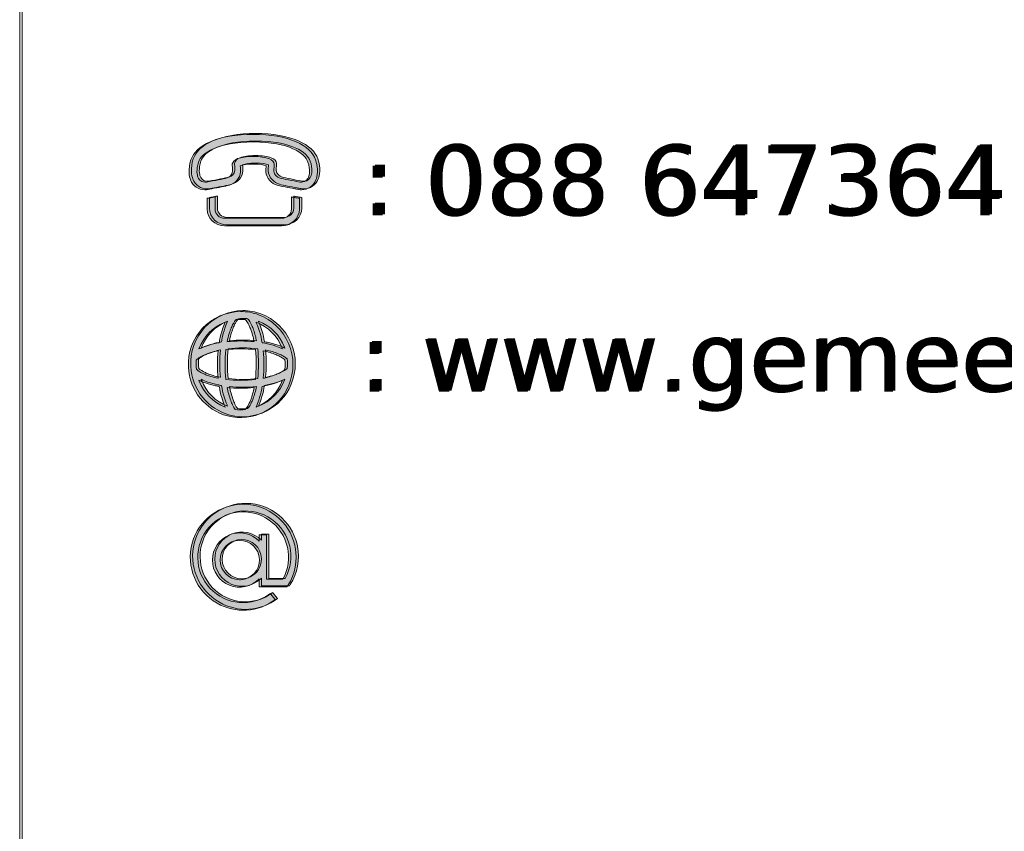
# Model space of a CAD drawing. Header units: inches. Extents: x 15 to 546804, y -66 to 267312.
# Tile 171 of 256: x 504000 to 511233, y 5974 to 11936. Entities that reach past the tile are written whole.
import ezdxf

# ---------------------------------------------------------------- set-up
doc = ezdxf.new("R2010")
doc.units = ezdxf.units.IN
doc.header["$MEASUREMENT"] = 0
doc.layers.add('G01', color=7, linetype='Continuous')
doc.layers.add('HVA - Contour lijnen', color=7, linetype='Continuous', lineweight=9)
doc.layers.add('Level 63', color=7, linetype='Continuous', lineweight=0)
doc.styles.add('OBL', font='verdana.ttf')

msp = doc.modelspace()

# ---------------------------------------------------------------- hatches: boundary and pattern name
at = {"layer": 'Level 63', "linetype": 'Continuous', "lineweight": 0, "true_color": 0x3fae29}
h = msp.add_hatch(color=95, dxfattribs=at)
edge = h.paths.add_edge_path()
edge.add_spline(control_points=[(506173.5, 10906.9), (506156.4, 10958.7), (506106, 11005.4), (506031.5, 11038.3), (505949.2, 11074.7), (505843, 11093.2), (505715.7, 11093.2), (505588.4, 11093.2), (505482.2, 11074.7), (505399.9, 11038.3), (505325.4, 11005.4), (505275, 10958.7), (505257.9, 10906.9), (505235.3, 10838.2), (505245.2, 10781.8), (505254.7, 10759.3), (505274, 10713.6), (505313.5, 10686.4), (505360.3, 10686.4), (505368, 10686.4), (505375.9, 10687.2), (505383.7, 10688.7), (505392.7, 10690.3), (505401.6, 10692), (505410.4, 10693.6), (505460.4, 10702.9), (505507.7, 10711.7), (505540.3, 10720.5), (505577.8, 10730.5), (505619.4, 10768.5), (505622.6, 10818.9), (505623.7, 10836.4), (505621.8, 10849.6), (505620.3, 10859.2), (505620.2, 10860.3), (505620, 10861.5), (505619.9, 10862.6)], knot_values=[0, 0, 0, 0, 0.083333, 0.083333, 0.083333, 0.166667, 0.166667, 0.166667, 0.25, 0.25, 0.25, 0.333333, 0.333333, 0.333333, 0.416667, 0.416667, 0.416667, 0.5, 0.5, 0.5, 0.583333, 0.583333, 0.583333, 0.666667, 0.666667, 0.666667, 0.75, 0.75, 0.75, 0.833333, 0.833333, 0.833333, 0.916667, 0.916667, 0.916667, 1, 1, 1, 1], degree=3, periodic=0)
edge.add_spline(control_points=[(505619.9, 10862.6), (505620.1, 10862.7), (505620.3, 10862.8), (505620.6, 10862.9), (505643.3, 10870.6), (505666.1, 10875.2), (505715.7, 10875.6), (505765.3, 10875.2), (505788.2, 10870.6), (505810.8, 10862.9), (505811.1, 10862.8), (505811.3, 10862.7), (505811.6, 10862.6)], knot_values=[0, 0, 0, 0, 0.25, 0.25, 0.25, 0.5, 0.5, 0.5, 0.75, 0.75, 0.75, 1, 1, 1, 1], degree=3, periodic=0)
edge.add_spline(control_points=[(505811.6, 10862.6), (505811.4, 10861.5), (505811.2, 10860.3), (505811.1, 10859.2), (505809.7, 10849.6), (505807.7, 10836.4), (505808.8, 10819), (505812, 10768.5), (505853.6, 10730.6), (505891.2, 10720.4), (505923.8, 10711.7), (505971.2, 10702.9), (506021.3, 10693.6), (506030, 10692), (506038.8, 10690.3), (506047.7, 10688.7), (506055.5, 10687.2), (506063.4, 10686.4), (506071.1, 10686.4), (506118, 10686.4), (506157.5, 10713.7), (506176.7, 10759.3), (506186.2, 10781.8), (506196.2, 10838.2), (506173.5, 10906.9)], knot_values=[0, 0, 0, 0, 0.125, 0.125, 0.125, 0.25, 0.25, 0.25, 0.375, 0.375, 0.375, 0.5, 0.5, 0.5, 0.625, 0.625, 0.625, 0.75, 0.75, 0.75, 0.875, 0.875, 0.875, 1, 1, 1, 1], degree=3, periodic=0)
edge = h.paths.add_edge_path(flags=16)
edge.add_spline(control_points=[(506122.6, 10779.8), (506118.3, 10769.8), (506104.2, 10741.8), (506071.1, 10741.8), (506067.3, 10741.8), (506063.3, 10742.2), (506059, 10743), (505999.4, 10754.1), (505942.7, 10764.1), (505907.1, 10773.7), (505895, 10776.9), (505868.8, 10793.8), (505867, 10822.3), (505865.5, 10846.8), (505872.9, 10860.2), (505869.4, 10875.9), (505866.9, 10886.7), (505856.6, 10906.1), (505830.5, 10915), (505799.4, 10925.6), (505769.8, 10930.5), (505715.7, 10930.9), (505661.7, 10930.5), (505632.1, 10925.6), (505600.9, 10915), (505574.8, 10906.1), (505564.5, 10886.6), (505562, 10875.9), (505558.5, 10860.2), (505565.9, 10846.8), (505564.4, 10822.3), (505562.6, 10793.8), (505536.4, 10776.9), (505524.4, 10773.7), (505488.7, 10764.1), (505432.1, 10754.1), (505372.5, 10743), (505368.2, 10742.2), (505364.1, 10741.8), (505360.3, 10741.8), (505327.3, 10741.8), (505313.1, 10769.8), (505308.9, 10779.8), (505304.1, 10791), (505295, 10834), (505313.6, 10890.3), (505334.7, 10954.6), (505454.3, 11037.9), (505715.7, 11037.9), (505977.1, 11037.9), (506096.7, 10954.6), (506117.9, 10890.3), (506136.4, 10834), (506127.3, 10791), (506122.6, 10779.8)], knot_values=[0, 0, 0, 0, 0.055556, 0.055556, 0.055556, 0.111111, 0.111111, 0.111111, 0.166667, 0.166667, 0.166667, 0.222222, 0.222222, 0.222222, 0.277778, 0.277778, 0.277778, 0.333333, 0.333333, 0.333333, 0.388889, 0.388889, 0.388889, 0.444444, 0.444444, 0.444444, 0.5, 0.5, 0.5, 0.555556, 0.555556, 0.555556, 0.611111, 0.611111, 0.611111, 0.666667, 0.666667, 0.666667, 0.722222, 0.722222, 0.722222, 0.777778, 0.777778, 0.777778, 0.833333, 0.833333, 0.833333, 0.888889, 0.888889, 0.888889, 0.944444, 0.944444, 0.944444, 1, 1, 1, 1], degree=3, periodic=0)
h = msp.add_hatch(color=95, dxfattribs=at)
edge = h.paths.add_edge_path()
edge.add_spline(control_points=[(506190.6, 10913.6), (506173.5, 10965.4), (506123.1, 11012.1), (506048.6, 11045), (505966.4, 11081.4), (505860.1, 11099.9), (505732.8, 11099.9), (505605.5, 11099.9), (505499.3, 11081.4), (505417, 11045), (505342.5, 11012.1), (505292.1, 10965.4), (505275, 10913.6), (505252.4, 10844.9), (505262.3, 10788.5), (505271.8, 10766), (505291.1, 10720.3), (505330.6, 10693.1), (505377.4, 10693.1), (505385.1, 10693.1), (505393, 10693.9), (505400.9, 10695.4), (505409.8, 10697), (505418.7, 10698.7), (505427.5, 10700.3), (505477.5, 10709.6), (505524.8, 10718.4), (505557.4, 10727.2), (505594.9, 10737.2), (505636.5, 10775.2), (505639.7, 10825.6), (505640.8, 10843.1), (505638.9, 10856.3), (505637.5, 10865.9), (505637.3, 10867), (505637.1, 10868.2), (505637, 10869.3)], knot_values=[0, 0, 0, 0, 0.083333, 0.083333, 0.083333, 0.166667, 0.166667, 0.166667, 0.25, 0.25, 0.25, 0.333333, 0.333333, 0.333333, 0.416667, 0.416667, 0.416667, 0.5, 0.5, 0.5, 0.583333, 0.583333, 0.583333, 0.666667, 0.666667, 0.666667, 0.75, 0.75, 0.75, 0.833333, 0.833333, 0.833333, 0.916667, 0.916667, 0.916667, 1, 1, 1, 1], degree=3, periodic=0)
edge.add_spline(control_points=[(505637, 10869.3), (505637.2, 10869.4), (505637.5, 10869.5), (505637.7, 10869.6), (505660.4, 10877.3), (505683.2, 10881.9), (505732.8, 10882.3), (505782.4, 10881.9), (505805.3, 10877.3), (505827.9, 10869.6), (505828.2, 10869.5), (505828.5, 10869.4), (505828.7, 10869.3)], knot_values=[0, 0, 0, 0, 0.25, 0.25, 0.25, 0.5, 0.5, 0.5, 0.75, 0.75, 0.75, 1, 1, 1, 1], degree=3, periodic=0)
edge.add_spline(control_points=[(505828.7, 10869.3), (505828.5, 10868.2), (505828.3, 10867), (505828.2, 10865.9), (505826.8, 10856.3), (505824.9, 10843.1), (505825.9, 10825.7), (505829.1, 10775.2), (505870.7, 10737.3), (505908.3, 10727.1), (505940.9, 10718.4), (505988.3, 10709.6), (506038.4, 10700.3), (506047.1, 10698.7), (506055.9, 10697), (506064.8, 10695.4), (506072.7, 10693.9), (506080.5, 10693.1), (506088.2, 10693.1), (506135.1, 10693.1), (506174.6, 10720.4), (506193.8, 10766), (506203.3, 10788.5), (506213.3, 10844.9), (506190.6, 10913.6)], knot_values=[0, 0, 0, 0, 0.125, 0.125, 0.125, 0.25, 0.25, 0.25, 0.375, 0.375, 0.375, 0.5, 0.5, 0.5, 0.625, 0.625, 0.625, 0.75, 0.75, 0.75, 0.875, 0.875, 0.875, 1, 1, 1, 1], degree=3, periodic=0)
edge = h.paths.add_edge_path(flags=16)
edge.add_spline(control_points=[(506139.7, 10786.5), (506135.5, 10776.5), (506121.3, 10748.5), (506088.2, 10748.5), (506084.4, 10748.5), (506080.4, 10748.9), (506076.1, 10749.7), (506016.5, 10760.8), (505959.8, 10770.8), (505924.2, 10780.4), (505912.1, 10783.6), (505885.9, 10800.5), (505884.1, 10829), (505882.6, 10853.5), (505890, 10866.9), (505886.5, 10882.6), (505884.1, 10893.4), (505873.7, 10912.8), (505847.6, 10921.7), (505816.5, 10932.3), (505786.9, 10937.2), (505732.8, 10937.6), (505678.8, 10937.2), (505649.2, 10932.3), (505618, 10921.7), (505591.9, 10912.8), (505581.6, 10893.3), (505579.1, 10882.6), (505575.6, 10866.9), (505583, 10853.5), (505581.5, 10829), (505579.7, 10800.5), (505553.6, 10783.6), (505541.5, 10780.4), (505505.8, 10770.8), (505449.2, 10760.8), (505389.6, 10749.7), (505385.3, 10748.9), (505381.2, 10748.5), (505377.4, 10748.5), (505344.4, 10748.5), (505330.2, 10776.5), (505326, 10786.5), (505321.3, 10797.7), (505312.1, 10840.7), (505330.7, 10897), (505351.9, 10961.3), (505471.4, 11044.6), (505732.8, 11044.6), (505994.2, 11044.6), (506113.8, 10961.3), (506135, 10897), (506153.5, 10840.7), (506144.4, 10797.7), (506139.7, 10786.5)], knot_values=[0, 0, 0, 0, 0.055556, 0.055556, 0.055556, 0.111111, 0.111111, 0.111111, 0.166667, 0.166667, 0.166667, 0.222222, 0.222222, 0.222222, 0.277778, 0.277778, 0.277778, 0.333333, 0.333333, 0.333333, 0.388889, 0.388889, 0.388889, 0.444444, 0.444444, 0.444444, 0.5, 0.5, 0.5, 0.555556, 0.555556, 0.555556, 0.611111, 0.611111, 0.611111, 0.666667, 0.666667, 0.666667, 0.722222, 0.722222, 0.722222, 0.777778, 0.777778, 0.777778, 0.833333, 0.833333, 0.833333, 0.888889, 0.888889, 0.888889, 0.944444, 0.944444, 0.944444, 1, 1, 1, 1], degree=3, periodic=0)
h = msp.add_hatch(color=95, dxfattribs=at)
edge = h.paths.add_edge_path()
edge.add_spline(control_points=[(506008.5, 10631.5), (506004.4, 10632.3), (506000.3, 10633), (505996.3, 10633.8)], knot_values=[0, 0, 0, 0, 1, 1, 1, 1], degree=3, periodic=0)
edge.add_line((505996.3, 10633.8), (505996.3, 10544))
edge.add_spline(control_points=[(505996.3, 10544), (505996.3, 10507.2), (505964.7, 10477.3), (505925.9, 10477.3)], knot_values=[0, 0, 0, 0, 1, 1, 1, 1], degree=3, periodic=0)
edge.add_line((505925.9, 10477.3), (505505.5, 10477.3))
edge.add_spline(control_points=[(505505.5, 10477.3), (505466.7, 10477.3), (505435.1, 10507.2), (505435.1, 10544)], knot_values=[0, 0, 0, 0, 1, 1, 1, 1], degree=3, periodic=0)
edge.add_line((505435.1, 10544), (505435.1, 10633.8))
edge.add_spline(control_points=[(505435.1, 10633.8), (505431.2, 10633), (505427.2, 10632.3), (505423.2, 10631.6), (505414.4, 10629.9), (505405.6, 10628.3), (505396.6, 10626.6), (505390, 10625.4), (505383.4, 10624.6), (505376.8, 10624)], knot_values=[0, 0, 0, 0, 0.333333, 0.333333, 0.333333, 0.666667, 0.666667, 0.666667, 1, 1, 1, 1], degree=3, periodic=0)
edge.add_line((505376.8, 10624), (505376.8, 10544))
edge.add_spline(control_points=[(505376.8, 10544), (505376.8, 10476.7), (505434.6, 10421.9), (505505.5, 10421.9)], knot_values=[0, 0, 0, 0, 1, 1, 1, 1], degree=3, periodic=0)
edge.add_line((505505.5, 10421.9), (505925.9, 10421.9))
edge.add_spline(control_points=[(505925.9, 10421.9), (505996.9, 10421.9), (506054.6, 10476.7), (506054.6, 10544)], knot_values=[0, 0, 0, 0, 1, 1, 1, 1], degree=3, periodic=0)
edge.add_line((506054.6, 10544), (506054.6, 10624))
edge.add_spline(control_points=[(506054.6, 10624), (506048, 10624.6), (506041.4, 10625.4), (506034.8, 10626.6), (506025.9, 10628.3), (506017.1, 10629.9), (506008.5, 10631.5)], knot_values=[0, 0, 0, 0, 0.5, 0.5, 0.5, 1, 1, 1, 1], degree=3, periodic=0)
h = msp.add_hatch(color=95, dxfattribs=at)
edge = h.paths.add_edge_path()
edge.add_spline(control_points=[(506025.6, 10638.2), (506021.5, 10639), (506017.4, 10639.7), (506013.4, 10640.5)], knot_values=[0, 0, 0, 0, 1, 1, 1, 1], degree=3, periodic=0)
edge.add_line((506013.4, 10640.5), (506013.4, 10550.7))
edge.add_spline(control_points=[(506013.4, 10550.7), (506013.4, 10513.9), (505981.8, 10484), (505943, 10484)], knot_values=[0, 0, 0, 0, 1, 1, 1, 1], degree=3, periodic=0)
edge.add_line((505943, 10484), (505522.6, 10484))
edge.add_spline(control_points=[(505522.6, 10484), (505483.8, 10484), (505452.3, 10513.9), (505452.3, 10550.7)], knot_values=[0, 0, 0, 0, 1, 1, 1, 1], degree=3, periodic=0)
edge.add_line((505452.3, 10550.7), (505452.3, 10640.5))
edge.add_spline(control_points=[(505452.3, 10640.5), (505448.3, 10639.7), (505444.3, 10639), (505440.3, 10638.3), (505431.5, 10636.6), (505422.7, 10635), (505413.7, 10633.3), (505407.2, 10632.1), (505400.5, 10631.3), (505393.9, 10630.7)], knot_values=[0, 0, 0, 0, 0.333333, 0.333333, 0.333333, 0.666667, 0.666667, 0.666667, 1, 1, 1, 1], degree=3, periodic=0)
edge.add_line((505393.9, 10630.7), (505393.9, 10550.7))
edge.add_spline(control_points=[(505393.9, 10550.7), (505393.9, 10483.4), (505451.7, 10428.6), (505522.6, 10428.6)], knot_values=[0, 0, 0, 0, 1, 1, 1, 1], degree=3, periodic=0)
edge.add_line((505522.6, 10428.6), (505943, 10428.6))
edge.add_spline(control_points=[(505943, 10428.6), (506014, 10428.6), (506071.7, 10483.4), (506071.7, 10550.7)], knot_values=[0, 0, 0, 0, 1, 1, 1, 1], degree=3, periodic=0)
edge.add_line((506071.7, 10550.7), (506071.7, 10630.7))
edge.add_spline(control_points=[(506071.7, 10630.7), (506065.1, 10631.3), (506058.5, 10632.1), (506051.9, 10633.3), (506043.1, 10635), (506034.3, 10636.6), (506025.6, 10638.2)], knot_values=[0, 0, 0, 0, 0.5, 0.5, 0.5, 1, 1, 1, 1], degree=3, periodic=0)
h = msp.add_hatch(color=95, dxfattribs=at)
h.paths.add_polyline_path([(505623.2, 9792.1, 0.428503), (505239.7, 9382.5, 0.326037), (505527.4, 9025.1, 0.374872), (505977, 9251, 0.424243), (505755.2, 9768.5, 0.089641)])
h.paths.add_polyline_path([(505515.3, 9512.1, -0.058065), (505731.3, 9512.1, -0.056827), (505731.2, 9292.9, -0.058596), (505515.3, 9292.9, -0.057096)], flags=16)
h.paths.add_polyline_path([(505789.2, 9503, -0.02174), (505839.8, 9490.6, -0.025163), (505882.7, 9475.8, -0.024681), (505911.1, 9462.6, -0.022228), (505928.8, 9452.2, -0.027474), (505943.4, 9441.6, -0.027364), (505948.9, 9436.8, -0.051157), (505948.9, 9368.1, -0.03215), (505935.7, 9357.5, -0.025257), (505919.4, 9347, -0.02072), (505899.9, 9336.8, -0.022716), (505869.3, 9324.1, -0.02419), (505823.8, 9309.9, -0.01396), (505789.2, 9302, -0.589591), (505789.1, 9302.2, 0.049716)], flags=16)
h.paths.add_polyline_path([(505297.7, 9367.6, -0.051831), (505297.6, 9436.8, -0.018612), (505298.4, 9437.6, -0.016298), (505304.5, 9442.8, -0.021811), (505315.9, 9451.1, -0.018366), (505329.2, 9459.2, -0.023446), (505352.6, 9470.9, -0.019675), (505380, 9482, -0.017195), (505411.4, 9492, -0.020196), (505457.4, 9503, 0.049653), (505457.3, 9302.2, -0.158976), (505456.4, 9302.3, -0.022238), (505403.7, 9315.4, -0.016855), (505373.3, 9325.7, -0.019377), (505346.8, 9336.8, -0.02332), (505324.3, 9348.6, -0.029686), (505306.2, 9360.7)], flags=16)
h.paths.add_polyline_path([(505736, 9090.6, 0.03117), (505756.3, 9141, 0.03282), (505777.6, 9223.2, 0.006), (505781.1, 9242.2), (505781.4, 9242.3, 0.030461), (505862.5, 9261.5, 0.0332), (505920.9, 9283.4, 0.007499), (505930.6, 9288), (505930.5, 9287.8, -0.218668)], flags=16)
h.paths.add_polyline_path([(505316, 9287.9, 0.032529), (505365.6, 9267.2, 0.031474), (505438.6, 9247.2, 0.008965), (505465.3, 9242.1, -0.192668), (505465.4, 9241.8, 0.030063), (505484.2, 9159.7, 0.032695), (505505.8, 9100.4, 0.007349), (505510.4, 9090.7, -0.09779), (505510.1, 9090.8, -0.213382), (505318.4, 9281.5)], flags=16)
h.paths.add_polyline_path([(505582, 9073, -0.021559), (505574, 9086, -0.020087), (505563.7, 9106, -0.020897), (505550.6, 9137.8, -0.022102), (505535.6, 9184.9, -0.01828), (505524.3, 9234, -0.945534), (505524.4, 9234, 0.050779), (505722.2, 9234.1, -0.032726), (505722.1, 9233.6, -0.018323), (505711.4, 9187.6, -0.022374), (505698, 9145.9, -0.019525), (505686.9, 9119.4, -0.023605), (505675.1, 9097.1, -0.053502), (505657.2, 9072.1, -0.059267)], flags=16)
h.paths.add_polyline_path([(505930.6, 9516.9, 0.031936), (505880.9, 9537.5, 0.033704), (505799.9, 9559.2, 0.006153), (505781.2, 9562.7, -0.191977), (505781.1, 9563.1, 0.029609), (505762.2, 9645.2, 0.032268), (505740.6, 9704.6, 0.007301), (505736, 9714.3, -0.097743), (505736.3, 9714.2, -0.213483), (505928.2, 9523.3)], flags=16)
h.paths.add_polyline_path([(505510.5, 9714.4, 0.031032), (505490.3, 9663.9, 0.032754), (505468.9, 9581.7, 0.005999), (505465.4, 9562.8, -0.196012), (505465.1, 9562.7, 0.030569), (505384, 9543.5, 0.033193), (505325.6, 9521.6, 0.007475), (505316, 9517, -0.09527), (505316, 9517.2, -0.213269), (505504.2, 9711.9)], flags=16)
h.paths.add_polyline_path([(505657.2, 9732.9, -0.031928), (505667.7, 9719.5, -0.024901), (505678, 9703, -0.020327), (505688, 9683.2, -0.022198), (505700.5, 9652.1, -0.023577), (505714.5, 9605.9, -0.01361), (505722.3, 9570.8, 0.050852), (505524.3, 9570.9, -0.025579), (505539.3, 9631.5, -0.025101), (505554.3, 9673.4, -0.025232), (505567.4, 9700.9, -0.023321), (505577.7, 9717.9, -0.034784), (505589.2, 9732.8, -0.04821), (505650.9, 9733.5)], flags=16)
h = msp.add_hatch(color=95, dxfattribs=at)
h.paths.add_polyline_path([(505640.4, 9798.8, 0.428503), (505256.8, 9389.2, 0.326037), (505544.5, 9031.8, 0.374872), (505994.2, 9257.7, 0.424243), (505772.3, 9775.2, 0.089641)])
h.paths.add_polyline_path([(505532.4, 9518.8, -0.058065), (505748.4, 9518.8, -0.056827), (505748.4, 9299.6, -0.058596), (505532.4, 9299.6, -0.057096)], flags=16)
h.paths.add_polyline_path([(505806.3, 9509.7, -0.02174), (505856.9, 9497.3, -0.025163), (505899.8, 9482.5, -0.024681), (505928.2, 9469.3, -0.022228), (505945.9, 9458.9, -0.027474), (505960.5, 9448.3, -0.027364), (505966, 9443.5, -0.051157), (505966, 9374.8, -0.03215), (505952.8, 9364.2, -0.025257), (505936.5, 9353.7, -0.02072), (505917, 9343.5, -0.022716), (505886.4, 9330.8, -0.02419), (505840.9, 9316.6, -0.01396), (505806.3, 9308.7, -0.589591), (505806.3, 9308.9, 0.049716)], flags=16)
h.paths.add_polyline_path([(505314.8, 9374.3, -0.051831), (505314.7, 9443.5, -0.018612), (505315.5, 9444.3, -0.016298), (505321.6, 9449.5, -0.021811), (505333, 9457.8, -0.018366), (505346.3, 9465.9, -0.023446), (505369.7, 9477.6, -0.019675), (505397.1, 9488.7, -0.017195), (505428.6, 9498.7, -0.020196), (505474.5, 9509.7, 0.049653), (505474.4, 9308.9, -0.158976), (505473.5, 9309, -0.022238), (505420.9, 9322.1, -0.016855), (505390.4, 9332.4, -0.019377), (505363.9, 9343.5, -0.02332), (505341.5, 9355.3, -0.029686), (505323.3, 9367.4)], flags=16)
h.paths.add_polyline_path([(505753.1, 9097.3, 0.03117), (505773.4, 9147.7, 0.03282), (505794.7, 9229.9, 0.006), (505798.2, 9248.9), (505798.6, 9249, 0.030461), (505879.6, 9268.2, 0.0332), (505938.1, 9290.1, 0.007499), (505947.7, 9294.7), (505947.6, 9294.5, -0.218668)], flags=16)
h.paths.add_polyline_path([(505333.1, 9294.6, 0.032529), (505382.7, 9273.9, 0.031474), (505455.7, 9253.9, 0.008965), (505482.4, 9248.8, -0.192668), (505482.5, 9248.5, 0.030063), (505501.3, 9166.4, 0.032695), (505523, 9107.1, 0.007349), (505527.5, 9097.4, -0.09779), (505527.2, 9097.5, -0.213382), (505335.5, 9288.2)], flags=16)
h.paths.add_polyline_path([(505599.1, 9079.8, -0.021559), (505591.1, 9092.7, -0.020087), (505580.8, 9112.7, -0.020897), (505567.7, 9144.5, -0.022102), (505552.8, 9191.6, -0.01828), (505541.4, 9240.7, -0.945534), (505541.5, 9240.7, 0.050779), (505739.3, 9240.8, -0.032726), (505739.2, 9240.3, -0.018323), (505728.5, 9194.3, -0.022374), (505715.1, 9152.6, -0.019525), (505704, 9126.1, -0.023605), (505692.2, 9103.8, -0.053502), (505674.3, 9078.8, -0.059267)], flags=16)
h.paths.add_polyline_path([(505947.7, 9523.7, 0.031936), (505898, 9544.2, 0.033704), (505817, 9565.9, 0.006153), (505798.3, 9569.4, -0.191977), (505798.2, 9569.8, 0.029609), (505779.3, 9651.9, 0.032268), (505757.7, 9711.3, 0.007301), (505753.2, 9721, -0.097743), (505753.4, 9720.9, -0.213483), (505945.3, 9530)], flags=16)
h.paths.add_polyline_path([(505527.6, 9721.1, 0.031032), (505507.4, 9670.6, 0.032754), (505486, 9588.4, 0.005999), (505482.6, 9569.5, -0.196012), (505482.2, 9569.4, 0.030569), (505401.1, 9550.2, 0.033193), (505342.7, 9528.3, 0.007475), (505333.1, 9523.7, -0.09527), (505333.1, 9523.9, -0.213269), (505521.3, 9718.6)], flags=16)
h.paths.add_polyline_path([(505674.3, 9739.6, -0.031928), (505684.8, 9726.2, -0.024901), (505695.1, 9709.7, -0.020327), (505705.1, 9689.9, -0.022198), (505717.7, 9658.8, -0.023577), (505731.6, 9612.6, -0.01361), (505739.4, 9577.5, 0.050852), (505541.4, 9577.6, -0.025579), (505556.4, 9638.2, -0.025101), (505571.4, 9680.1, -0.025232), (505584.5, 9707.6, -0.023321), (505594.8, 9724.6, -0.034784), (505606.3, 9739.5, -0.04821), (505668, 9740.2)], flags=16)
h = msp.add_hatch(color=95, dxfattribs=at)
edge = h.paths.add_edge_path()
edge.add_spline(control_points=[(506037.4, 8083.3), (506013.7, 8184.6), (505952.2, 8270.5), (505864.2, 8325.3), (505776.1, 8380.1), (505672.1, 8397.2), (505571.2, 8373.4), (505470.3, 8349.7), (505384.8, 8287.9), (505330.2, 8199.5), (505275.6, 8111.1), (505258.6, 8006.7), (505282.2, 7905.4), (505305.9, 7804.2), (505367.4, 7718.3), (505455.5, 7663.5), (505518.8, 7624.1), (505589.6, 7604.5), (505660.2, 7604.5), (505742.2, 7604.5), (505823.8, 7630.9), (505893.1, 7683.2)], knot_values=[0, 0, 0, 0, 0.142857, 0.142857, 0.142857, 0.285714, 0.285714, 0.285714, 0.428571, 0.428571, 0.428571, 0.571429, 0.571429, 0.571429, 0.714286, 0.714286, 0.714286, 0.857143, 0.857143, 0.857143, 1, 1, 1, 1], degree=3, periodic=0)
edge.add_line((505893.1, 7683.2), (505859.6, 7727.8))
edge.add_spline(control_points=[(505859.6, 7727.8), (505749.3, 7644.5), (505602.1, 7637.8), (505484.8, 7710.9), (505409.3, 7757.9), (505356.6, 7831.5), (505336.3, 7918.2), (505316.1, 8004.9), (505330.6, 8094.4), (505377.4, 8170.1), (505424.2, 8245.9), (505497.5, 8298.7), (505583.9, 8319.1), (505670.3, 8339.4), (505759.5, 8324.8), (505834.9, 8277.8), (505910.3, 8230.9), (505963, 8157.3), (505983.3, 8070.6), (506002.4, 7988.9), (505990.6, 7904.7), (505950, 7831.9)], knot_values=[0, 0, 0, 0, 0.142857, 0.142857, 0.142857, 0.285714, 0.285714, 0.285714, 0.428571, 0.428571, 0.428571, 0.571429, 0.571429, 0.571429, 0.714286, 0.714286, 0.714286, 0.857143, 0.857143, 0.857143, 1, 1, 1, 1], degree=3, periodic=0)
edge.add_line((505950, 7831.9), (505831.4, 7831.9))
edge.add_line((505831.4, 7831.9), (505831.4, 8157.6))
edge.add_line((505831.4, 8157.6), (505775.8, 8157.6))
edge.add_line((505775.8, 8157.6), (505775.8, 8111.5))
edge.add_spline(control_points=[(505775.8, 8111.5), (505739.5, 8149.4), (505688.5, 8173.2), (505632, 8173.2), (505522.1, 8173.2), (505432.7, 8083.4), (505432.7, 7973.1), (505432.7, 7862.7), (505522.1, 7773), (505632, 7773), (505688.5, 7773), (505739.5, 7796.7), (505775.8, 7834.7)], knot_values=[0, 0, 0, 0, 0.25, 0.25, 0.25, 0.5, 0.5, 0.5, 0.75, 0.75, 0.75, 1, 1, 1, 1], degree=3, periodic=0)
edge.add_line((505775.8, 7834.7), (505775.8, 7776.1))
edge.add_line((505775.8, 7776.1), (505981.3, 7776.1))
edge.add_line((505981.3, 7776.1), (505989.5, 7789.3))
edge.add_spline(control_points=[(505989.5, 7789.3), (506044, 7877.7), (506061.1, 7982.1), (506037.4, 8083.3)], knot_values=[0, 0, 0, 0, 1, 1, 1, 1], degree=3, periodic=0)
edge = h.paths.add_edge_path(flags=16)
edge.add_spline(control_points=[(505632, 7828.8), (505552.8, 7828.8), (505488.3, 7893.5), (505488.3, 7973.1), (505488.3, 8052.6), (505552.8, 8117.4), (505632, 8117.4), (505711.3, 8117.4), (505775.8, 8052.6), (505775.8, 7973.1), (505775.8, 7893.5), (505711.3, 7828.8), (505632, 7828.8)], knot_values=[0, 0, 0, 0, 0.25, 0.25, 0.25, 0.5, 0.5, 0.5, 0.75, 0.75, 0.75, 1, 1, 1, 1], degree=3, periodic=0)
h = msp.add_hatch(color=95, dxfattribs=at)
edge = h.paths.add_edge_path()
edge.add_spline(control_points=[(506020.3, 8076.6), (505996.6, 8177.9), (505935.1, 8263.8), (505847.1, 8318.6), (505759, 8373.4), (505655, 8390.5), (505554.1, 8366.7), (505453.2, 8343), (505367.6, 8281.2), (505313.1, 8192.8), (505258.5, 8104.4), (505241.4, 8000), (505265.1, 7898.7), (505288.8, 7797.5), (505350.3, 7711.6), (505438.4, 7656.8), (505501.7, 7617.3), (505572.5, 7597.8), (505643.1, 7597.8), (505725.1, 7597.8), (505806.7, 7624.2), (505876, 7676.5)], knot_values=[0, 0, 0, 0, 0.142857, 0.142857, 0.142857, 0.285714, 0.285714, 0.285714, 0.428571, 0.428571, 0.428571, 0.571429, 0.571429, 0.571429, 0.714286, 0.714286, 0.714286, 0.857143, 0.857143, 0.857143, 1, 1, 1, 1], degree=3, periodic=0)
edge.add_line((505876, 7676.5), (505842.5, 7721.1))
edge.add_spline(control_points=[(505842.5, 7721.1), (505732.2, 7637.8), (505585, 7631.1), (505467.7, 7704.2), (505392.2, 7751.2), (505339.5, 7824.8), (505319.2, 7911.5), (505298.9, 7998.2), (505313.5, 8087.7), (505360.3, 8163.4), (505407.1, 8239.1), (505480.4, 8292), (505566.8, 8312.4), (505653.2, 8332.7), (505742.3, 8318.1), (505817.8, 8271.1), (505893.2, 8224.2), (505945.9, 8150.6), (505966.2, 8063.9), (505985.3, 7982.2), (505973.4, 7898), (505932.9, 7825.2)], knot_values=[0, 0, 0, 0, 0.142857, 0.142857, 0.142857, 0.285714, 0.285714, 0.285714, 0.428571, 0.428571, 0.428571, 0.571429, 0.571429, 0.571429, 0.714286, 0.714286, 0.714286, 0.857143, 0.857143, 0.857143, 1, 1, 1, 1], degree=3, periodic=0)
edge.add_line((505932.9, 7825.2), (505814.2, 7825.2))
edge.add_line((505814.2, 7825.2), (505814.2, 8150.9))
edge.add_line((505814.2, 8150.9), (505758.7, 8150.9))
edge.add_line((505758.7, 8150.9), (505758.7, 8104.8))
edge.add_spline(control_points=[(505758.7, 8104.8), (505722.4, 8142.7), (505671.4, 8166.5), (505614.9, 8166.5), (505505, 8166.5), (505415.6, 8076.7), (505415.6, 7966.4), (505415.6, 7856), (505505, 7766.3), (505614.9, 7766.3), (505671.4, 7766.3), (505722.4, 7790), (505758.7, 7828)], knot_values=[0, 0, 0, 0, 0.25, 0.25, 0.25, 0.5, 0.5, 0.5, 0.75, 0.75, 0.75, 1, 1, 1, 1], degree=3, periodic=0)
edge.add_line((505758.7, 7828), (505758.7, 7769.4))
edge.add_line((505758.7, 7769.4), (505964.2, 7769.4))
edge.add_line((505964.2, 7769.4), (505972.4, 7782.6))
edge.add_spline(control_points=[(505972.4, 7782.6), (506026.9, 7871), (506044, 7975.4), (506020.3, 8076.6)], knot_values=[0, 0, 0, 0, 1, 1, 1, 1], degree=3, periodic=0)
edge = h.paths.add_edge_path(flags=16)
edge.add_spline(control_points=[(505614.9, 7822.1), (505535.7, 7822.1), (505471.2, 7886.8), (505471.2, 7966.4), (505471.2, 8045.9), (505535.7, 8110.7), (505614.9, 8110.7), (505694.2, 8110.7), (505758.7, 8045.9), (505758.7, 7966.4), (505758.7, 7886.8), (505694.2, 7822.1), (505614.9, 7822.1)], knot_values=[0, 0, 0, 0, 0.25, 0.25, 0.25, 0.5, 0.5, 0.5, 0.75, 0.75, 0.75, 1, 1, 1, 1], degree=3, periodic=0)
h = msp.add_hatch(color=95, dxfattribs=at)
h.paths.add_polyline_path([(505970.9, 7780.3, 0.190563), (506023.7, 8060.6), (506020.3, 8076.6, 1.528332), (505450.3, 7649.6, 0.303007), (505876, 7676.5), (505873.4, 7680), (505845.9, 7716.7), (505842.5, 7721.1, -9.568367), (505932.9, 7825.2), (505930.6, 7825.2), (505854.4, 7825.2), (505814.2, 7825.2), (505814.2, 8150.9), (505758.7, 8150.9), (505758.7, 8104.9, 2.477766), (505758.7, 7827.9), (505758.7, 7826.4), (505758.7, 7787.9), (505758.7, 7769.4), (505964.2, 7769.4)])
h.paths.add_polyline_path([(505614.9, 7822.1, -78.108102), (505622.3, 7822.2)], flags=16)
h = msp.add_hatch(color=95, dxfattribs=at)
h.paths.add_polyline_path([(505988, 7787, 0.190563), (506040.8, 8067.3), (506037.4, 8083.3, 1.528332), (505467.5, 7656.3, 0.303007), (505893.1, 7683.2), (505890.5, 7686.7), (505863, 7723.4), (505859.6, 7727.8, -9.568367), (505950, 7831.9), (505947.7, 7831.9), (505871.5, 7831.9), (505831.4, 7831.9), (505831.4, 8157.6), (505775.8, 8157.6), (505775.8, 8111.6, 2.477766), (505775.8, 7834.6), (505775.8, 7833.1), (505775.8, 7794.6), (505775.8, 7776.1), (505981.3, 7776.1)])
h.paths.add_polyline_path([(505632, 7828.8, -78.108102), (505639.4, 7829)], flags=16)

# ---------------------------------------------------------------- linework, layer by layer
at = {"layer": 'HVA - Contour lijnen'}
for p, q in [((504000, 1435.6), (504000, 20692.2)), ((504017.1, 1442.3), (504017.1, 20698.9))]:
    msp.add_line(p, q, dxfattribs=at)
at = {"layer": 'Level 63', "color": 95, "linetype": 'Continuous', "lineweight": 0, "true_color": 0x3fae29, "flags": 128}
for points in [[(505623.2, 9792.1, 0.428503), (505239.7, 9382.5, 0.326037), (505527.4, 9025.1, 0.374872), (505977, 9251, 0.424243), (505755.2, 9768.5, 0.089641), (505623.2, 9792.1)], [(505640.4, 9798.8, 0.428503), (505256.8, 9389.2, 0.326037), (505544.5, 9031.8, 0.374872), (505994.2, 9257.7, 0.424243), (505772.3, 9775.2, 0.089641), (505640.4, 9798.8)], [(505510.5, 9714.4, 0.031032), (505490.3, 9663.9, 0.032754), (505468.9, 9581.7, 0.005999), (505465.4, 9562.8, -0.196012), (505465.1, 9562.7, 0.030569), (505384, 9543.5, 0.033193), (505325.6, 9521.6, 0.007475), (505316, 9517, -0.09527), (505316, 9517.2, -0.213269), (505504.2, 9711.9), (505510.5, 9714.4)], [(505527.6, 9721.1, 0.031032), (505507.4, 9670.6, 0.032754), (505486, 9588.4, 0.005999), (505482.6, 9569.5, -0.196012), (505482.2, 9569.4, 0.030569), (505401.1, 9550.2, 0.033193), (505342.7, 9528.3, 0.007475), (505333.1, 9523.7, -0.09527), (505333.1, 9523.9, -0.213269), (505521.3, 9718.6), (505527.6, 9721.1)], [(505657.2, 9732.9, -0.031928), (505667.7, 9719.5, -0.024901), (505678, 9703, -0.020327), (505688, 9683.2, -0.022198), (505700.5, 9652.1, -0.023577), (505714.5, 9605.9, -0.01361), (505722.3, 9570.8, 0.050852), (505524.3, 9570.9, -0.025579), (505539.3, 9631.5, -0.025101), (505554.3, 9673.4, -0.025232), (505567.4, 9700.9, -0.023321), (505577.7, 9717.9, -0.034784), (505589.2, 9732.8, -0.04821), (505650.9, 9733.5), (505657.2, 9732.9)], [(505674.3, 9739.6, -0.031928), (505684.8, 9726.2, -0.024901), (505695.1, 9709.7, -0.020327), (505705.1, 9689.9, -0.022198), (505717.7, 9658.8, -0.023577), (505731.6, 9612.6, -0.01361), (505739.4, 9577.5, 0.050852), (505541.4, 9577.6, -0.025579), (505556.4, 9638.2, -0.025101), (505571.4, 9680.1, -0.025232), (505584.5, 9707.6, -0.023321), (505594.8, 9724.6, -0.034784), (505606.3, 9739.5, -0.04821), (505668, 9740.2), (505674.3, 9739.6)], [(505930.6, 9516.9, 0.031936), (505880.9, 9537.5, 0.033704), (505799.9, 9559.2, 0.006153), (505781.2, 9562.7, -0.191977), (505781.1, 9563.1, 0.029609), (505762.2, 9645.2, 0.032268), (505740.6, 9704.6, 0.007301), (505736, 9714.3, -0.097743), (505736.3, 9714.2, -0.213483), (505928.2, 9523.3), (505930.6, 9516.9)], [(505947.7, 9523.7, 0.031936), (505898, 9544.2, 0.033704), (505817, 9565.9, 0.006153), (505798.3, 9569.4, -0.191977), (505798.2, 9569.8, 0.029609), (505779.3, 9651.9, 0.032268), (505757.7, 9711.3, 0.007301), (505753.2, 9721, -0.097743), (505753.4, 9720.9, -0.213483), (505945.3, 9530), (505947.7, 9523.7)], [(505297.7, 9367.6, -0.051831), (505297.6, 9436.8, -0.018612), (505298.4, 9437.6, -0.016298), (505304.5, 9442.8, -0.021811), (505315.9, 9451.1, -0.018366), (505329.2, 9459.2, -0.023446), (505352.6, 9470.9, -0.019675), (505380, 9482, -0.017195), (505411.4, 9492, -0.020196), (505457.4, 9503, 0.049653), (505457.3, 9302.2, -0.158976), (505456.4, 9302.3, -0.022238), (505403.7, 9315.4, -0.016855), (505373.3, 9325.7, -0.019377), (505346.8, 9336.8, -0.02332), (505324.3, 9348.6, -0.029686), (505306.2, 9360.7), (505297.7, 9367.6)], [(505314.8, 9374.3, -0.051831), (505314.7, 9443.5, -0.018612), (505315.5, 9444.3, -0.016298), (505321.6, 9449.5, -0.021811), (505333, 9457.8, -0.018366), (505346.3, 9465.9, -0.023446), (505369.7, 9477.6, -0.019675), (505397.1, 9488.7, -0.017195), (505428.6, 9498.7, -0.020196), (505474.5, 9509.7, 0.049653), (505474.4, 9308.9, -0.158976), (505473.5, 9309, -0.022238), (505420.9, 9322.1, -0.016855), (505390.4, 9332.4, -0.019377), (505363.9, 9343.5, -0.02332), (505341.5, 9355.3, -0.029686), (505323.3, 9367.4), (505314.8, 9374.3)], [(505515.3, 9512.1, -0.058065), (505731.3, 9512.1, -0.056827), (505731.2, 9292.9, -0.058596), (505515.3, 9292.9, -0.057096), (505515.3, 9512.1)], [(505532.4, 9518.8, -0.058065), (505748.4, 9518.8, -0.056827), (505748.4, 9299.6, -0.058596), (505532.4, 9299.6, -0.057096), (505532.4, 9518.8)], [(505789.2, 9503, -0.02174), (505839.8, 9490.6, -0.025163), (505882.7, 9475.8, -0.024681), (505911.1, 9462.6, -0.022228), (505928.8, 9452.2, -0.027474), (505943.4, 9441.6, -0.027364), (505948.9, 9436.8, -0.051157), (505948.9, 9368.1, -0.03215), (505935.7, 9357.5, -0.025257), (505919.4, 9347, -0.02072), (505899.9, 9336.8, -0.022716), (505869.3, 9324.1, -0.02419), (505823.8, 9309.9, -0.01396), (505789.2, 9302, -0.589591), (505789.1, 9302.2, 0.049716), (505789.2, 9503)], [(505806.3, 9509.7, -0.02174), (505856.9, 9497.3, -0.025163), (505899.8, 9482.5, -0.024681), (505928.2, 9469.3, -0.022228), (505945.9, 9458.9, -0.027474), (505960.5, 9448.3, -0.027364), (505966, 9443.5, -0.051157), (505966, 9374.8, -0.03215), (505952.8, 9364.2, -0.025257), (505936.5, 9353.7, -0.02072), (505917, 9343.5, -0.022716), (505886.4, 9330.8, -0.02419), (505840.9, 9316.6, -0.01396), (505806.3, 9308.7, -0.589591), (505806.3, 9308.9, 0.049716), (505806.3, 9509.7)], [(505316, 9287.9, 0.032529), (505365.6, 9267.2, 0.031474), (505438.6, 9247.2, 0.008965), (505465.3, 9242.1, -0.192668), (505465.4, 9241.8, 0.030063), (505484.2, 9159.7, 0.032695), (505505.8, 9100.4, 0.007349), (505510.4, 9090.7, -0.09779), (505510.1, 9090.8, -0.213382), (505318.4, 9281.5), (505316, 9287.9)], [(505333.1, 9294.6, 0.032529), (505382.7, 9273.9, 0.031474), (505455.7, 9253.9, 0.008965), (505482.4, 9248.8, -0.192668), (505482.5, 9248.5, 0.030063), (505501.3, 9166.4, 0.032695), (505523, 9107.1, 0.007349), (505527.5, 9097.4, -0.09779), (505527.2, 9097.5, -0.213382), (505335.5, 9288.2), (505333.1, 9294.6)], [(505736, 9090.6, 0.03117), (505756.3, 9141, 0.03282), (505777.6, 9223.2, 0.006), (505781.1, 9242.2), (505781.4, 9242.3, 0.030461), (505862.5, 9261.5, 0.0332), (505920.9, 9283.4, 0.007499), (505930.6, 9288), (505930.5, 9287.8, -0.218668), (505736, 9090.6)], [(505753.1, 9097.3, 0.03117), (505773.4, 9147.7, 0.03282), (505794.7, 9229.9, 0.006), (505798.2, 9248.9), (505798.6, 9249, 0.030461), (505879.6, 9268.2, 0.0332), (505938.1, 9290.1, 0.007499), (505947.7, 9294.7), (505947.6, 9294.5, -0.218668), (505753.1, 9097.3)], [(505582, 9073, -0.021559), (505574, 9086, -0.020087), (505563.7, 9106, -0.020897), (505550.6, 9137.8, -0.022102), (505535.6, 9184.9, -0.01828), (505524.3, 9234, -0.945534), (505524.4, 9234, 0.050779), (505722.2, 9234.1, -0.032726), (505722.1, 9233.6, -0.018323), (505711.4, 9187.6, -0.022374), (505698, 9145.9, -0.019525), (505686.9, 9119.4, -0.023605), (505675.1, 9097.1, -0.053502), (505657.2, 9072.1, -0.059267), (505582, 9073)], [(505599.1, 9079.8, -0.021559), (505591.1, 9092.7, -0.020087), (505580.8, 9112.7, -0.020897), (505567.7, 9144.5, -0.022102), (505552.8, 9191.6, -0.01828), (505541.4, 9240.7, -0.945534), (505541.5, 9240.7, 0.050779), (505739.3, 9240.8, -0.032726), (505739.2, 9240.3, -0.018323), (505728.5, 9194.3, -0.022374), (505715.1, 9152.6, -0.019525), (505704, 9126.1, -0.023605), (505692.2, 9103.8, -0.053502), (505674.3, 9078.8, -0.059267), (505599.1, 9079.8)], [(505964.2, 7769.4), (505970.9, 7780.3, 0.190563), (506023.7, 8060.6), (506020.3, 8076.6, 1.528332), (505450.3, 7649.6, 0.303007), (505876, 7676.5), (505873.4, 7680), (505845.9, 7716.7), (505842.5, 7721.1, -9.568367), (505932.9, 7825.2), (505930.6, 7825.2), (505854.4, 7825.2), (505814.2, 7825.2), (505814.2, 8150.9), (505758.7, 8150.9), (505758.7, 8104.9, 2.477766), (505758.7, 7827.9), (505758.7, 7826.4), (505758.7, 7787.9), (505758.7, 7769.4), (505964.2, 7769.4)], [(505981.3, 7776.1), (505988, 7787, 0.190563), (506040.8, 8067.3), (506037.4, 8083.3, 1.528332), (505467.5, 7656.3, 0.303007), (505893.1, 7683.2), (505890.5, 7686.7), (505863, 7723.4), (505859.6, 7727.8, -9.568367), (505950, 7831.9), (505947.7, 7831.9), (505871.5, 7831.9), (505831.4, 7831.9), (505831.4, 8157.6), (505775.8, 8157.6), (505775.8, 8111.6, 2.477766), (505775.8, 7834.6), (505775.8, 7833.1), (505775.8, 7794.6), (505775.8, 7776.1), (505981.3, 7776.1)], [(505614.9, 7822.1, -78.108102), (505622.3, 7822.2), (505614.9, 7822.1)], [(505632, 7828.8, -78.108102), (505639.4, 7829), (505632, 7828.8)]]:
    msp.add_lwpolyline(points, format="xyb", close=True, dxfattribs=at)
at = {"layer": 'Level 63', "color": 95, "linetype": 'Continuous', "lineweight": 0, "true_color": 0x3fae29}
for points, knots in [([(506173.5, 10906.9), (506156.4, 10958.7), (506106, 11005.4), (506031.5, 11038.3), (505949.2, 11074.7), (505843, 11093.2), (505715.7, 11093.2), (505588.4, 11093.2), (505482.2, 11074.7), (505399.9, 11038.3), (505325.4, 11005.4), (505275, 10958.7), (505257.9, 10906.9), (505235.3, 10838.2), (505245.2, 10781.8), (505254.7, 10759.3), (505274, 10713.6), (505313.5, 10686.4), (505360.3, 10686.4), (505368, 10686.4), (505375.9, 10687.2), (505383.7, 10688.7), (505392.7, 10690.3), (505401.6, 10692), (505410.4, 10693.6), (505460.4, 10702.9), (505507.7, 10711.7), (505540.3, 10720.5), (505577.8, 10730.5), (505619.4, 10768.5), (505622.6, 10818.9), (505623.7, 10836.4), (505621.8, 10849.6), (505620.3, 10859.2), (505620.2, 10860.3), (505620, 10861.5), (505619.9, 10862.6), (505620.1, 10862.7), (505620.3, 10862.8), (505620.6, 10862.9), (505643.3, 10870.6), (505666.1, 10875.2), (505715.7, 10875.6), (505765.3, 10875.2), (505788.2, 10870.6), (505810.8, 10862.9), (505811.1, 10862.8), (505811.3, 10862.7), (505811.6, 10862.6), (505811.4, 10861.5), (505811.2, 10860.3), (505811.1, 10859.2), (505809.7, 10849.6), (505807.7, 10836.4), (505808.8, 10819), (505812, 10768.5), (505853.6, 10730.6), (505891.2, 10720.4), (505923.8, 10711.7), (505971.2, 10702.9), (506021.3, 10693.6), (506030, 10692), (506038.8, 10690.3), (506047.7, 10688.7), (506055.5, 10687.2), (506063.4, 10686.4), (506071.1, 10686.4), (506118, 10686.4), (506157.5, 10713.7), (506176.7, 10759.3), (506186.2, 10781.8), (506196.2, 10838.2), (506173.5, 10906.9)], [0, 0, 0, 0, 1, 1, 1, 2, 2, 2, 3, 3, 3, 4, 4, 4, 5, 5, 5, 6, 6, 6, 7, 7, 7, 8, 8, 8, 9, 9, 9, 10, 10, 10, 11, 11, 11, 12, 12, 12, 13, 13, 13, 14, 14, 14, 15, 15, 15, 16, 16, 16, 17, 17, 17, 18, 18, 18, 19, 19, 19, 20, 20, 20, 21, 21, 21, 22, 22, 22, 23, 23, 23, 24, 24, 24, 24]), ([(506190.6, 10913.6), (506173.5, 10965.4), (506123.1, 11012.1), (506048.6, 11045), (505966.4, 11081.4), (505860.1, 11099.9), (505732.8, 11099.9), (505605.5, 11099.9), (505499.3, 11081.4), (505417, 11045), (505342.5, 11012.1), (505292.1, 10965.4), (505275, 10913.6), (505252.4, 10844.9), (505262.3, 10788.5), (505271.8, 10766), (505291.1, 10720.3), (505330.6, 10693.1), (505377.4, 10693.1), (505385.1, 10693.1), (505393, 10693.9), (505400.9, 10695.4), (505409.8, 10697), (505418.7, 10698.7), (505427.5, 10700.3), (505477.5, 10709.6), (505524.8, 10718.4), (505557.4, 10727.2), (505594.9, 10737.2), (505636.5, 10775.2), (505639.7, 10825.6), (505640.8, 10843.1), (505638.9, 10856.3), (505637.5, 10865.9), (505637.3, 10867), (505637.1, 10868.2), (505637, 10869.3), (505637.2, 10869.4), (505637.5, 10869.5), (505637.7, 10869.6), (505660.4, 10877.3), (505683.2, 10881.9), (505732.8, 10882.3), (505782.4, 10881.9), (505805.3, 10877.3), (505827.9, 10869.6), (505828.2, 10869.5), (505828.5, 10869.4), (505828.7, 10869.3), (505828.5, 10868.2), (505828.3, 10867), (505828.2, 10865.9), (505826.8, 10856.3), (505824.9, 10843.1), (505825.9, 10825.7), (505829.1, 10775.2), (505870.7, 10737.3), (505908.3, 10727.1), (505940.9, 10718.4), (505988.3, 10709.6), (506038.4, 10700.3), (506047.1, 10698.7), (506055.9, 10697), (506064.8, 10695.4), (506072.7, 10693.9), (506080.5, 10693.1), (506088.2, 10693.1), (506135.1, 10693.1), (506174.6, 10720.4), (506193.8, 10766), (506203.3, 10788.5), (506213.3, 10844.9), (506190.6, 10913.6)], [0, 0, 0, 0, 1, 1, 1, 2, 2, 2, 3, 3, 3, 4, 4, 4, 5, 5, 5, 6, 6, 6, 7, 7, 7, 8, 8, 8, 9, 9, 9, 10, 10, 10, 11, 11, 11, 12, 12, 12, 13, 13, 13, 14, 14, 14, 15, 15, 15, 16, 16, 16, 17, 17, 17, 18, 18, 18, 19, 19, 19, 20, 20, 20, 21, 21, 21, 22, 22, 22, 23, 23, 23, 24, 24, 24, 24]), ([(506122.6, 10779.8), (506118.3, 10769.8), (506104.2, 10741.8), (506071.1, 10741.8), (506067.3, 10741.8), (506063.3, 10742.2), (506059, 10743), (505999.4, 10754.1), (505942.7, 10764.1), (505907.1, 10773.7), (505895, 10776.9), (505868.8, 10793.8), (505867, 10822.3), (505865.5, 10846.8), (505872.9, 10860.2), (505869.4, 10875.9), (505866.9, 10886.7), (505856.6, 10906.1), (505830.5, 10915), (505799.4, 10925.6), (505769.8, 10930.5), (505715.7, 10930.9), (505661.7, 10930.5), (505632.1, 10925.6), (505600.9, 10915), (505574.8, 10906.1), (505564.5, 10886.6), (505562, 10875.9), (505558.5, 10860.2), (505565.9, 10846.8), (505564.4, 10822.3), (505562.6, 10793.8), (505536.4, 10776.9), (505524.4, 10773.7), (505488.7, 10764.1), (505432.1, 10754.1), (505372.5, 10743), (505368.2, 10742.2), (505364.1, 10741.8), (505360.3, 10741.8), (505327.3, 10741.8), (505313.1, 10769.8), (505308.9, 10779.8), (505304.1, 10791), (505295, 10834), (505313.6, 10890.3), (505334.7, 10954.6), (505454.3, 11037.9), (505715.7, 11037.9), (505977.1, 11037.9), (506096.7, 10954.6), (506117.9, 10890.3), (506136.4, 10834), (506127.3, 10791), (506122.6, 10779.8)], [0, 0, 0, 0, 1, 1, 1, 2, 2, 2, 3, 3, 3, 4, 4, 4, 5, 5, 5, 6, 6, 6, 7, 7, 7, 8, 8, 8, 9, 9, 9, 10, 10, 10, 11, 11, 11, 12, 12, 12, 13, 13, 13, 14, 14, 14, 15, 15, 15, 16, 16, 16, 17, 17, 17, 18, 18, 18, 18]), ([(506139.7, 10786.5), (506135.5, 10776.5), (506121.3, 10748.5), (506088.2, 10748.5), (506084.4, 10748.5), (506080.4, 10748.9), (506076.1, 10749.7), (506016.5, 10760.8), (505959.8, 10770.8), (505924.2, 10780.4), (505912.1, 10783.6), (505885.9, 10800.5), (505884.1, 10829), (505882.6, 10853.5), (505890, 10866.9), (505886.5, 10882.6), (505884.1, 10893.4), (505873.7, 10912.8), (505847.6, 10921.7), (505816.5, 10932.3), (505786.9, 10937.2), (505732.8, 10937.6), (505678.8, 10937.2), (505649.2, 10932.3), (505618, 10921.7), (505591.9, 10912.8), (505581.6, 10893.3), (505579.1, 10882.6), (505575.6, 10866.9), (505583, 10853.5), (505581.5, 10829), (505579.7, 10800.5), (505553.6, 10783.6), (505541.5, 10780.4), (505505.8, 10770.8), (505449.2, 10760.8), (505389.6, 10749.7), (505385.3, 10748.9), (505381.2, 10748.5), (505377.4, 10748.5), (505344.4, 10748.5), (505330.2, 10776.5), (505326, 10786.5), (505321.3, 10797.7), (505312.1, 10840.7), (505330.7, 10897), (505351.9, 10961.3), (505471.4, 11044.6), (505732.8, 11044.6), (505994.2, 11044.6), (506113.8, 10961.3), (506135, 10897), (506153.5, 10840.7), (506144.4, 10797.7), (506139.7, 10786.5)], [0, 0, 0, 0, 1, 1, 1, 2, 2, 2, 3, 3, 3, 4, 4, 4, 5, 5, 5, 6, 6, 6, 7, 7, 7, 8, 8, 8, 9, 9, 9, 10, 10, 10, 11, 11, 11, 12, 12, 12, 13, 13, 13, 14, 14, 14, 15, 15, 15, 16, 16, 16, 17, 17, 17, 18, 18, 18, 18]), ([(506008.5, 10631.5), (506004.4, 10632.3), (506000.3, 10633), (505996.3, 10633.8), (505996.3, 10633.8), (505996.3, 10544), (505996.3, 10544), (505996.3, 10507.2), (505964.7, 10477.3), (505925.9, 10477.3), (505925.9, 10477.3), (505505.5, 10477.3), (505505.5, 10477.3), (505466.7, 10477.3), (505435.1, 10507.2), (505435.1, 10544), (505435.1, 10544), (505435.1, 10633.8), (505435.1, 10633.8), (505431.2, 10633), (505427.2, 10632.3), (505423.2, 10631.6), (505414.4, 10629.9), (505405.6, 10628.3), (505396.6, 10626.6), (505390, 10625.4), (505383.4, 10624.6), (505376.8, 10624), (505376.8, 10624), (505376.8, 10544), (505376.8, 10544), (505376.8, 10476.7), (505434.6, 10421.9), (505505.5, 10421.9), (505505.5, 10421.9), (505925.9, 10421.9), (505925.9, 10421.9), (505996.9, 10421.9), (506054.6, 10476.7), (506054.6, 10544), (506054.6, 10544), (506054.6, 10624), (506054.6, 10624), (506048, 10624.6), (506041.4, 10625.4), (506034.8, 10626.6), (506025.9, 10628.3), (506017.1, 10629.9), (506008.5, 10631.5)], [0, 0, 0, 0, 1, 1, 1, 2, 2, 2, 3, 3, 3, 4, 4, 4, 5, 5, 5, 6, 6, 6, 7, 7, 7, 8, 8, 8, 9, 9, 9, 10, 10, 10, 11, 11, 11, 12, 12, 12, 13, 13, 13, 14, 14, 14, 15, 15, 15, 16, 16, 16, 16]), ([(506025.6, 10638.2), (506021.5, 10639), (506017.4, 10639.7), (506013.4, 10640.5), (506013.4, 10640.5), (506013.4, 10550.7), (506013.4, 10550.7), (506013.4, 10513.9), (505981.8, 10484), (505943, 10484), (505943, 10484), (505522.6, 10484), (505522.6, 10484), (505483.8, 10484), (505452.3, 10513.9), (505452.3, 10550.7), (505452.3, 10550.7), (505452.3, 10640.5), (505452.3, 10640.5), (505448.3, 10639.7), (505444.3, 10639), (505440.3, 10638.3), (505431.5, 10636.6), (505422.7, 10635), (505413.7, 10633.3), (505407.2, 10632.1), (505400.5, 10631.3), (505393.9, 10630.7), (505393.9, 10630.7), (505393.9, 10550.7), (505393.9, 10550.7), (505393.9, 10483.4), (505451.7, 10428.6), (505522.6, 10428.6), (505522.6, 10428.6), (505943, 10428.6), (505943, 10428.6), (506014, 10428.6), (506071.7, 10483.4), (506071.7, 10550.7), (506071.7, 10550.7), (506071.7, 10630.7), (506071.7, 10630.7), (506065.1, 10631.3), (506058.5, 10632.1), (506051.9, 10633.3), (506043.1, 10635), (506034.3, 10636.6), (506025.6, 10638.2)], [0, 0, 0, 0, 1, 1, 1, 2, 2, 2, 3, 3, 3, 4, 4, 4, 5, 5, 5, 6, 6, 6, 7, 7, 7, 8, 8, 8, 9, 9, 9, 10, 10, 10, 11, 11, 11, 12, 12, 12, 13, 13, 13, 14, 14, 14, 15, 15, 15, 16, 16, 16, 16])]:
    msp.add_open_spline(points, degree=3, knots=knots, dxfattribs=at)

# ---------------------------------------------------------------- texts
at = {"layer": 'G01', "color": 7, "style": 'OBL'}
for s, p in [('     : 088 6473647 / 140186', (505388.3, 10498.2)), ('     : 088 6473647 / 140186', (505405.4, 10504.9)), ('      : www.gemeentehw.nl', (505158.1, 9210.1)), ('      : www.gemeentehw.nl', (505141, 9203.4))]:
    msp.add_text(s, height=514.598, dxfattribs=at).set_placement(p)

doc.saveas('drawing.dxf')
